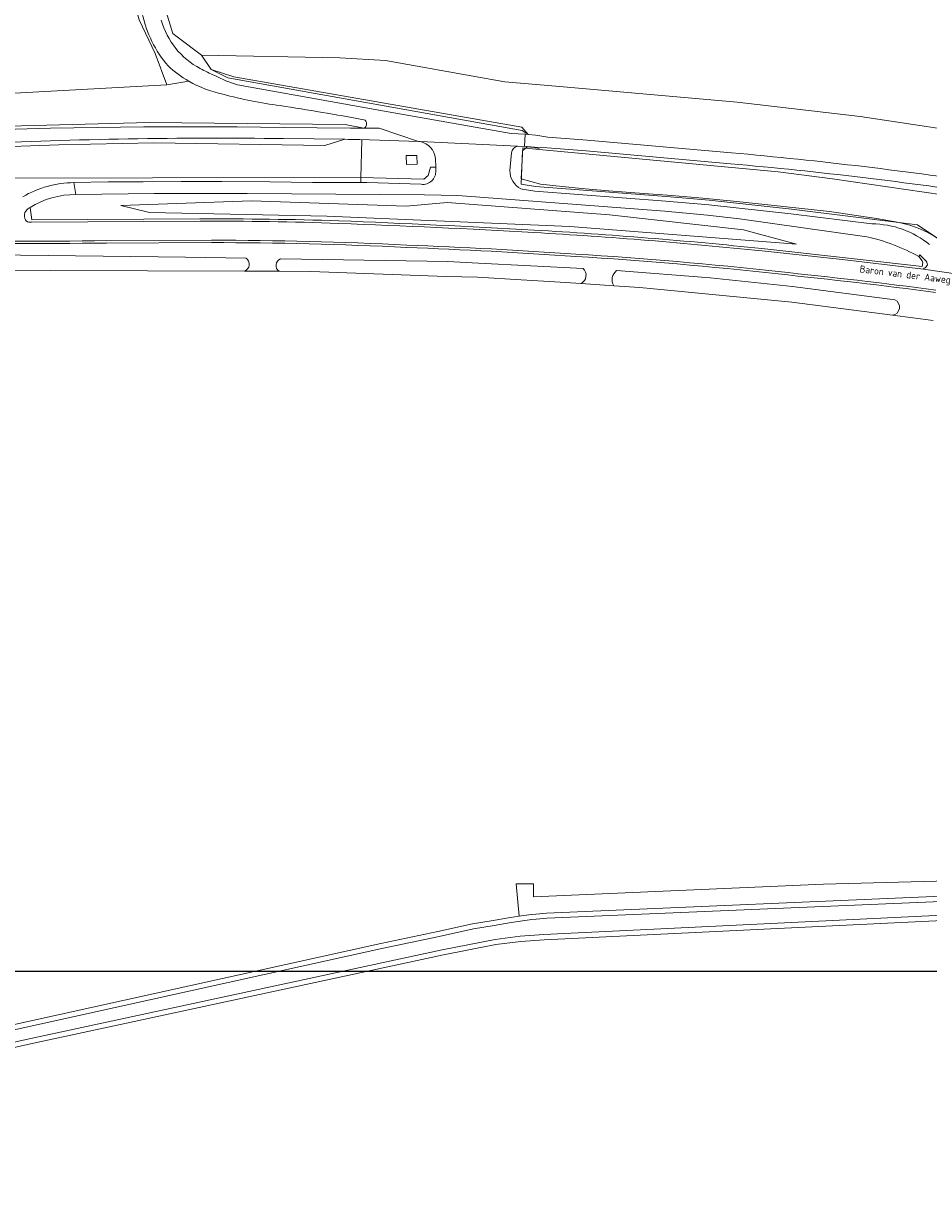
# Model space of a CAD drawing. Extents: x 142153 to 144711, y 416041 to 417656.
# Tile 11 of 25: x 143408 to 143639, y 416604 to 416904. Entities that reach past the tile are written whole.
import ezdxf
from ezdxf.enums import TextEntityAlignment as Align

# ---------------------------------------------------------------- set-up
doc = ezdxf.new("R2010")
doc.units = 0
for name, color, linetype, lineweight in [('B-PV-GR-BOUWLAND-GV', 80, 'Continuous', 13), ('B-PV-GR-GRAS-GV', 252, 'Continuous', 13), ('B-PV-GR-GROENVOORZIENING-GV', 252, 'Continuous', 18), ('B-PV-IE-TERREINAFSCHEIDING_KUNSTMATIG_HEKWERK-G', 20, 'IE-TERREINAFSCHEIDING-KUNSTMATIG', 18), ('B-PV-OG-TERREIN_CULTUURSCHEIDING-GV', 7, 'Continuous', 18), ('B-PV-OG-TERREIN_ERF-GV', 7, 'Continuous', 18), ('B-PV-OG-TOPOGRAFIE-T18', 1, 'Continuous', 18), ('B-PV-OG-WATER_GREPPEL-GV', 160, 'Continuous', 18), ('B-PV-OG-WATER_SLOOT-GV', 120, 'Continuous', 18), ('B-PV-OG-WEG-GV', 7, 'Continuous', 18), ('B-PV-VH-VERHARDING_ASFALT-GV', 252, 'Continuous', 18), ('B-PV-VH-VERHARDING_BETON-GV', 252, 'Continuous', 18)]:
    doc.layers.add(name, color=color, linetype=linetype, lineweight=lineweight)
doc.styles.add('NLCS-ISO-M1000-T18', font='NLCS-ISO.ttf', dxfattribs={"height": 1.8})
doc.linetypes.add('IE-TERREINAFSCHEIDING-KUNSTMATIG', pattern='A,4,[82,NLCS.SHX,S=0.75,R=90,X=0,Y=0],4,-2', length=10)

msp = doc.modelspace()

# ---------------------------------------------------------------- linework, layer by layer
at = {"layer": 'B-PV-GR-BOUWLAND-GV'}
msp.add_lwpolyline([(143218.31, 416871.32), (143258.73, 416876.99), (143296.81, 416880.99), (143334.86, 416884.31), (143370.35, 416886.44), (143405.37, 416886.44), (143444.252, 416888.565), (143441.251, 416896.538), (143437.192, 416905.127)], dxfattribs=at)
at = {"layer": 'B-PV-GR-GRAS-GV'}
for points in [[(143432.795, 417053.576), (143438.817, 416971.975), (143442.467, 416918.289), (143443.43, 416909.432), (143445.767, 416901.647), (143446.89, 416900.81), (143453.12, 416896.167), (143488.467, 416895.497), (143500.071, 416894.798), (143521.99, 416890.88), (143530.556, 416889.348), (143543.58, 416888.21), (143589.85, 416884.15), (143621.29, 416880.46), (143656.28, 416875.19), (143695.98, 416868.74), (143722.2, 416864.09), (143724.663, 416863.621), (143762.13, 416856.49), (143796.004, 416849.26), (143796.33, 416849.19), (143854.12, 416834.76), (143881.31, 416827.27), (143889.081, 416824.947)], [(143656.28, 416875.19), (143621.29, 416880.46), (143589.85, 416884.15), (143543.58, 416888.21), (143530.556, 416889.348), (143521.99, 416890.88), (143500.071, 416894.798), (143488.467, 416895.497), (143453.12, 416896.167), (143455.54, 416892.452), (143461.324, 416890.66), (143534.905, 416877.802), (143536.538, 416875.892), (143538.434, 416875.711), (143541.573, 416875.258), (143551.598, 416874.487), (143588.434, 416871.234)], [(143508.915, 416874.112), (143508.54, 416874.13), (143493.511, 416874.608), (143490.588, 416874.667), (143489.688, 416874.677), (143484.61, 416873.12), (143440.97, 416873.74), (143416.7, 416873.23), (143377.96, 416871.87)], [(143250.59, 416852.32), (143298.583, 416857.296), (143347.42, 416862.36), (143387.287, 416864.758), (143493.781, 416864.928), (143509.856, 416864.529), (143510.948, 416865.435), (143511.56, 416867.591), (143512.908, 416867.538), (143512.852, 416869.756)], [(143779.094, 416836.188), (143756.41, 416840.99), (143706.85, 416850.49), (143675.05, 416855.73), (143614.27, 416864.55), (143600.336, 416866.376), (143539.369, 416872.101), (143535.115, 416872.497), (143534.704, 416864.619), (143539.646, 416863.265), (143545.181, 416862.595), (143551.111, 416862.078), (143557.042, 416861.561), (143566.087, 416860.887), (143572.105, 416860.439)], [(143572.105, 416860.439), (143581.139, 416859.621), (143589.822, 416858.835), (143601.716, 416857.518), (143613.505, 416856.212), (143625.434, 416854.508), (143631.242, 416853.443), (143633.949, 416852.758), (143636.123, 416852.043), (143638.197, 416851.073), (143640.184, 416849.937), (143642.42, 416848.53), (143653.654, 416846.773), (143702.511, 416838.839), (143761.346, 416828.136), (143806.151, 416817.84), (143830.53, 416811.749), (143877.415, 416798.291), (143919.071, 416784.952), (143958.492, 416771.198), (144011.746, 416751.475), (144135.596, 416704.688)], [(143639.913, 416828.417), (143629.541, 416829.764), (143603.878, 416833.098), (143565.063, 416836.886), (143558.392, 416837.323), (143550.047, 416837.87), (143543.327, 416838.31), (143534.692, 416838.816), (143523.539, 416839.469), (143515.617, 416839.682), (143481.007, 416840.984), (143472.908, 416841.011), (143464.05, 416841.04), (143389.773, 416841.285), (143385.908, 416841.379), (143377.734, 416841.576), (143308.942, 416843.241), (143302.896, 416842.578), (143297.984, 416842.147), (143290.758, 416841.513), (143263.925, 416839.16), (143243.487, 416836.521), (143229.683, 416834.738)], [(143513.482, 416672.527), (143522.331, 416674.492), (143527.582, 416675.291), (143531.982, 416676.111), (143534.228, 416676.427), (143533.458, 416684.632), (143537.867, 416684.632), (143537.867, 416681.396), (143611.949, 416684.591), (143659.861, 416685.838)], [(143647.618, 416675.594), (143540.618, 416670.42), (143534.614, 416669.993), (143528.287, 416669.215), (143514.862, 416666.554), (143408.649, 416643.646), (143340.26, 416628.16), (143316.211, 416622.674), (143260.074, 416609.869), (143247.366, 416607.043), (143231.941, 416603.869)], [(143232.948, 416611.099), (143254.527, 416615.759), (143285.189, 416621.913), (143321.033, 416629.976), (143357.054, 416637.94), (143401.047, 416647.816), (143498.883, 416669.461), (143513.482, 416672.527)]]:
    msp.add_lwpolyline(points, dxfattribs=at)
for points in [[(143512.852, 416869.756, 0.3339271), (143508.915, 416874.112)], [(143588.434, 416871.234, -0.0154111), (143656.017, 416863.126)]]:
    msp.add_lwpolyline(points, format="xyb", dxfattribs=at)
msp.add_lwpolyline([(143505.428, 416868.281), (143505.35, 416870.559), (143508.072, 416870.559), (143508.2, 416868.307)], close=True, dxfattribs=at)
at = {"layer": 'B-PV-GR-GROENVOORZIENING-GV'}
for points in [[(143449.859, 416889.516), (143444.252, 416888.565), (143405.37, 416886.44), (143370.35, 416886.44), (143334.86, 416884.31), (143296.81, 416880.99), (143258.73, 416876.99), (143218.31, 416871.32), (143163.17, 416862.03), (143110.69, 416851.28), (143070.32, 416842.56), (143042.59, 416835.43), (143005.84, 416824.89), (143000, 416823.052), (142960.33, 416810.57), (142923.895, 416797.5), (142923.81, 416797.47), (142844.274, 416766.855), (142842.473, 416766.15), (142838.73, 416759.43), (142818.69, 416744.26), (142915.33, 416781.75)], [(143377.6, 416877.359), (143439.73, 416878.96), (143489.81, 416878.43)], [(143489.81, 416878.43), (143439.73, 416878.96), (143377.6, 416877.359)], [(143474.093, 416877.669), (143491.177, 416877.503), (143494.589, 416877.555), (143489.81, 416878.43)], [(143489.81, 416878.43), (143494.589, 416877.555)], [(143377.96, 416871.87), (143416.7, 416873.23), (143440.97, 416873.74), (143484.61, 416873.12), (143489.688, 416874.677), (143474.062, 416874.849)], [(143588.186, 416868.445), (143551.367, 416871.696), (143541.391, 416872.464), (143538.177, 416872.643), (143536.23, 416872.823), (143533.772, 416872.952)], [(143532.23, 416871.196), (143531.839, 416866.749)], [(143551.111, 416862.078), (143545.181, 416862.595), (143539.646, 416863.265), (143534.704, 416864.619), (143535.115, 416872.497), (143539.369, 416872.101), (143600.336, 416866.376), (143614.27, 416864.55), (143675.05, 416855.73), (143706.85, 416850.49), (143756.41, 416840.99), (143779.094, 416836.188)], [(143512.929, 416866.684), (143512.908, 416867.538), (143511.56, 416867.591), (143510.948, 416865.435), (143509.856, 416864.529), (143493.781, 416864.928), (143387.287, 416864.758), (143347.42, 416862.36), (143298.583, 416857.296)], [(143420.483, 416863.637), (143429.255, 416863.83), (143438.208, 416863.833), (143447.946, 416863.931), (143458.3, 416863.923), (143470.589, 416863.789), (143481.446, 416863.684), (143493.747, 416863.69), (143495.34, 416863.68), (143509.2, 416863.19)], [(143534.66, 416862.01), (143534.967, 416861.959), (143538.23, 416861.42), (143571.63, 416858.9), (143582.65, 416857.95), (143603.61, 416855.64), (143624.3, 416853.1)], [(143733.832, 416814.351), (143728.513, 416821.34), (143730.43, 416829.011), (143708.539, 416833.098), (143682.699, 416837.375), (143652.616, 416842.758), (143653.654, 416846.773), (143642.42, 416848.53), (143640.184, 416849.937), (143638.197, 416851.073), (143636.123, 416852.043), (143633.949, 416852.758), (143631.242, 416853.443), (143625.434, 416854.508), (143613.505, 416856.212), (143601.716, 416857.518), (143589.822, 416858.835), (143581.139, 416859.621), (143572.105, 416860.439), (143566.087, 416860.887), (143557.042, 416861.561), (143551.111, 416862.078)]]:
    msp.add_lwpolyline(points, dxfattribs=at)
for points in [[(143458.567, 416886.186, -0.0790896), (143449.859, 416889.516)], [(143473.18, 416883.27, -0.0347324), (143458.567, 416886.186)], [(143494.54, 416879.69, 0.0073781), (143473.18, 416883.27)], [(143495.265, 416878.582, 0.3638442), (143494.54, 416879.69)], [(143096.594, 416836.392, -0.0628626), (143474.093, 416877.669)], [(143494.589, 416877.555, 0.3419711), (143495.265, 416878.582)], [(143474.062, 416874.849, 0.015465), (143394.717, 416873.506)], [(143533.772, 416872.952, 0.2894265), (143532.23, 416871.196)], [(143509.2, 416863.19, 0.470002), (143512.929, 416866.684)], [(143531.839, 416866.749, 0.2824833), (143534.66, 416862.01)], [(143655.598, 416860.358, 0.0154045), (143588.186, 416868.445)], [(143407.457, 416860.017, -0.12928), (143420.483, 416863.637)], [(143624.3, 416853.1, -0.1720485), (143639.02, 416847.801)]]:
    msp.add_lwpolyline(points, format="xyb", dxfattribs=at)
at = {"layer": 'B-PV-IE-TERREINAFSCHEIDING_KUNSTMATIG_HEKWERK-G'}
for points in [[(143432.795, 417053.576), (143438.817, 416971.975), (143442.467, 416918.289), (143443.43, 416909.432), (143445.767, 416901.647)], [(143424.554, 417031.101), (143425.673, 417030.266), (143426.514, 417029.133), (143426.977, 417027.578), (143428.844, 417000), (143434.563, 416914.405), (143437.192, 416905.127), (143441.251, 416896.538)], [(143446.89, 416900.81), (143445.767, 416901.647)], [(143453.12, 416896.167), (143446.89, 416900.81)], [(143441.251, 416896.538), (143444.252, 416888.565)], [(143724.663, 416863.621), (143722.2, 416864.09), (143695.98, 416868.74), (143656.28, 416875.19), (143621.29, 416880.46), (143589.85, 416884.15), (143543.58, 416888.21), (143530.556, 416889.348), (143521.99, 416890.88), (143500.071, 416894.798), (143488.467, 416895.497), (143453.12, 416896.167)], [(143453.12, 416896.167), (143455.54, 416892.452)], [(143455.54, 416892.452), (143459.841, 416890.351)], [(143444.252, 416888.565), (143405.37, 416886.44)], [(143444.252, 416888.565), (143449.859, 416889.516)], [(143534.972, 416876.947), (143459.841, 416890.351)], [(143489.81, 416878.43), (143494.589, 416877.555)], [(143534.972, 416876.947), (143536.538, 416875.892)], [(143493.781, 416864.928), (143494.043, 416874.486)], [(143539.335, 416872.346), (143538.071, 416872.567), (143536.241, 416872.735), (143535.057, 416871.775), (143534.694, 416863.22)], [(143387.287, 416864.758), (143493.781, 416864.928)], [(143493.747, 416863.69), (143493.781, 416864.928)], [(143635.976, 416852.875), (143603.749, 416856.832), (143582.767, 416859.144), (143571.727, 416860.096), (143538.373, 416862.613), (143534.694, 416863.22)], [(143653.654, 416846.773), (143642.42, 416848.53), (143635.976, 416852.875)]]:
    msp.add_lwpolyline(points, dxfattribs=at)
at = {"layer": 'B-PV-OG-TERREIN_CULTUURSCHEIDING-GV'}
for points in [[(143534.905, 416877.802), (143461.324, 416890.66), (143455.54, 416892.452), (143453.12, 416896.167), (143446.89, 416900.81), (143445.767, 416901.647), (143443.43, 416909.432), (143442.467, 416918.289), (143438.817, 416971.975), (143432.795, 417053.576)], [(143437.201, 416913.286), (143435.659, 416939.646), (143433.841, 416969.411), (143432.237, 416994.43), (143431.171, 417013.003), (143429.133, 417039.791), (143429.023, 417041.28), (143424.24, 417042.334), (143424.554, 417031.101), (143425.673, 417030.266), (143426.514, 417029.133), (143426.977, 417027.578), (143428.844, 417000), (143434.563, 416914.405), (143437.192, 416905.127), (143441.251, 416896.538), (143444.252, 416888.565)], [(143444.252, 416888.565), (143449.859, 416889.516)], [(143462.29, 416888.6), (143500.73, 416881.7), (143532.2, 416876.2), (143535.712, 416875.952), (143536.49, 416875.897), (143536.538, 416875.892), (143534.905, 416877.802)], [(143588.434, 416871.234), (143551.598, 416874.487), (143541.573, 416875.258), (143538.434, 416875.711), (143536.538, 416875.892), (143536.49, 416875.897), (143535.712, 416875.952), (143535.54, 416872.87), (143533.772, 416872.952), (143536.23, 416872.823), (143538.177, 416872.643), (143541.391, 416872.464), (143551.367, 416871.696), (143588.186, 416868.445)], [(143455.654, 416848.327), (143428.874, 416848.214)], [(143505.492, 416847.087), (143505.489, 416847.088), (143505.486, 416847.088)], [(143385.805, 416845.341), (143449.015, 416844.567), (143464.475, 416844.312)], [(143473.291, 416844.167), (143510.698, 416843.55), (143515.922, 416843.533), (143523.793, 416843.095), (143550.558, 416841.702)], [(143548.692, 416844.783), (143548.69, 416844.783), (143548.688, 416844.783)], [(143464.05, 416841.04), (143472.908, 416841.011)], [(143559.108, 416841.18), (143582.955, 416839.321), (143604.059, 416837.126), (143630.161, 416833.73)], [(143600.329, 416840.321), (143600.327, 416840.321), (143600.324, 416840.322)], [(143550.047, 416837.87), (143558.392, 416837.323)], [(143629.541, 416829.764), (143639.913, 416828.417)]]:
    msp.add_lwpolyline(points, dxfattribs=at)
for points in [[(143444.576, 416893.4, -0.1243756), (143437.964, 416906.725)], [(143442.808, 416905.042, 0.2061956), (143452.78, 416892.761)], [(143449.859, 416889.516, -0.0554166), (143444.576, 416893.4)], [(143452.78, 416892.761, 0.029301), (143456.465, 416890.953)], [(143456.465, 416890.953, 0.0470292), (143462.29, 416888.6)], [(143656.017, 416863.126, 0.0154111), (143588.434, 416871.234)], [(143588.186, 416868.445, -0.0154045), (143655.598, 416860.358)], [(143428.874, 416848.214, -0.0072653), (143378.774, 416848.288)], [(143505.486, 416847.088, 0.0116971), (143455.654, 416848.327)], [(143548.688, 416844.783, 0.0072683), (143505.492, 416847.087)], [(143464.475, 416844.312, -0.6267401), (143464.05, 416841.04)], [(143472.908, 416841.011, -0.6154346), (143473.291, 416844.167)], [(143600.324, 416840.322, 0.0124609), (143548.692, 416844.783)], [(143550.558, 416841.702, -0.5113849), (143550.047, 416837.87)], [(143558.392, 416837.323, -0.3905255), (143559.108, 416841.18)], [(143640.57, 416835.589, 0.0071111), (143600.329, 416840.321)], [(143630.161, 416833.73, -0.7433622), (143629.541, 416829.764)]]:
    msp.add_lwpolyline(points, format="xyb", dxfattribs=at)
msp.add_lwpolyline([(143432.54, 416857.75), (143439.85, 416855.96), (143485.07, 416855.1), (143547.17, 416852.46), (143605.03, 416847.96), (143591.52, 416851.6), (143557.27, 416855.44), (143515.86, 416858.53), (143505.35, 416857.61), (143465.89, 416859)], close=True, dxfattribs=at)
at = {"layer": 'B-PV-OG-TERREIN_ERF-GV'}
msp.add_lwpolyline([(143659.861, 416685.838), (143611.949, 416684.591), (143537.867, 416681.396), (143537.867, 416684.632), (143533.458, 416684.632), (143534.228, 416676.427), (143537.308, 416676.86), (143538.468, 416676.954), (143541.235, 416677.177), (143647.989, 416681.749)], dxfattribs=at)
at = {"layer": 'B-PV-OG-WATER_GREPPEL-GV'}
for points in [[(143464.475, 416844.312), (143449.015, 416844.567), (143385.805, 416845.341)], [(143550.558, 416841.702), (143523.793, 416843.095), (143515.922, 416843.533), (143510.698, 416843.55), (143473.291, 416844.167)], [(143385.908, 416841.379), (143389.773, 416841.285), (143464.05, 416841.04)], [(143472.908, 416841.011), (143481.007, 416840.984), (143515.617, 416839.682), (143523.539, 416839.469)], [(143630.161, 416833.73), (143604.059, 416837.126), (143582.955, 416839.321), (143559.108, 416841.18)], [(143523.539, 416839.469), (143534.692, 416838.816), (143543.327, 416838.31), (143550.047, 416837.87)], [(143558.392, 416837.323), (143565.063, 416836.886), (143603.878, 416833.098), (143629.541, 416829.764)]]:
    msp.add_lwpolyline(points, dxfattribs=at)
for points in [[(143464.05, 416841.04, 0.6267401), (143464.475, 416844.312)], [(143473.291, 416844.167, 0.6154346), (143472.908, 416841.011)], [(143550.047, 416837.87, 0.5113849), (143550.558, 416841.702)], [(143559.108, 416841.18, 0.3905255), (143558.392, 416837.323)], [(143629.541, 416829.764, 0.7433622), (143630.161, 416833.73)]]:
    msp.add_lwpolyline(points, format="xyb", dxfattribs=at)
at = {"layer": 'B-PV-OG-WATER_SLOOT-GV'}
for points in [[(143732.372, 416675.35), (143713.896, 416677.636), (143668.51, 416681.314), (143647.989, 416681.749), (143541.235, 416677.177), (143538.468, 416676.954), (143537.308, 416676.86), (143534.228, 416676.427), (143531.982, 416676.111), (143527.582, 416675.291), (143522.331, 416674.492), (143513.482, 416672.527), (143498.883, 416669.461), (143401.047, 416647.816), (143357.054, 416637.94), (143321.033, 416629.976), (143285.189, 416621.913), (143254.527, 416615.759), (143232.948, 416611.099)], [(143233.241, 416609.832), (143254.792, 416614.486), (143285.46, 416620.641), (143321.316, 416628.707), (143357.337, 416636.671), (143401.33, 416646.547), (143499.157, 416668.19), (143513.757, 416671.256), (143522.57, 416673.213), (143527.799, 416674.009), (143532.192, 416674.828), (143537.451, 416675.567), (143538.573, 416675.658), (143541.315, 416675.879), (143648.003, 416680.448), (143668.444, 416680.015), (143713.764, 416676.342), (143726.615, 416674.756), (143732.008, 416674.044)], [(143726.542, 416671.244), (143713.426, 416672.948), (143668.304, 416676.483), (143647.6, 416676.895), (143540.54, 416671.718), (143534.488, 416671.287), (143528.081, 416670.499), (143514.599, 416667.827), (143408.368, 416644.915), (143339.972, 416629.428), (143315.922, 416623.941), (143259.788, 416611.137), (143247.094, 416608.314), (143231.615, 416605.129)], [(143231.941, 416603.869), (143247.366, 416607.043), (143260.074, 416609.869), (143316.211, 416622.674), (143340.26, 416628.16), (143408.649, 416643.646), (143514.862, 416666.554), (143528.287, 416669.215), (143534.614, 416669.993), (143540.618, 416670.42), (143647.618, 416675.594), (143668.24, 416675.184), (143713.299, 416671.654), (143731.86, 416669.452)]]:
    msp.add_lwpolyline(points, dxfattribs=at)
at = {"layer": 'B-PV-OG-WEG-GV'}
for points in [[(143622.972, 416849.808), (143590.449, 416854.413), (143582.27, 416855.35), (143571.39, 416856.33), (143518.52, 416860.3), (143510.026, 416860.549), (143464.736, 416860.81), (143455.239, 416860.879), (143440.972, 416860.87), (143420.992, 416860.6)], [(143409.316, 416857.281), (143409.774, 416854.117), (143452.678, 416854.375)], [(143596.201, 416846.797), (143616.783, 416844.495), (143637.158, 416842.187), (143637.328, 416843.168), (143637.124, 416843.699), (143636.255, 416844.729)]]:
    msp.add_lwpolyline(points, dxfattribs=at)
for points in [[(143420.992, 416860.6, 0.1388142), (143409.316, 416857.281)], [(143452.678, 416854.375, -0.0090681), (143488.191, 416853.879)], [(143488.191, 416853.879, -0.0046687), (143538.045, 416851.496)], [(143538.045, 416851.496, -0.0117482), (143596.201, 416846.797)], [(143636.255, 416844.729, 0.0762235), (143622.972, 416849.808)]]:
    msp.add_lwpolyline(points, format="xyb", dxfattribs=at)
msp.add_lwpolyline([(143605.03, 416847.96), (143547.17, 416852.46), (143485.07, 416855.1), (143439.85, 416855.96), (143432.54, 416857.75), (143465.89, 416859), (143505.35, 416857.61), (143515.86, 416858.53), (143557.27, 416855.44), (143591.52, 416851.6)], close=True, dxfattribs=at)
at = {"layer": 'B-PV-VH-VERHARDING_ASFALT-GV'}
for points in [[(143437.964, 416906.725, 0.1243756), (143444.576, 416893.4)], [(143452.78, 416892.761, -0.2061956), (143442.808, 416905.042)], [(143444.576, 416893.4, 0.0554166), (143449.859, 416889.516)], [(143456.465, 416890.953, -0.029301), (143452.78, 416892.761)], [(143462.29, 416888.6, -0.0470292), (143456.465, 416890.953)], [(143449.859, 416889.516, 0.0790896), (143458.567, 416886.186)], [(143458.567, 416886.186, 0.0347324), (143473.18, 416883.27)], [(143473.18, 416883.27, -0.0073781), (143494.54, 416879.69)], [(143494.54, 416879.69, -0.3638442), (143495.265, 416878.582)], [(143474.093, 416877.669, 0.0628626), (143096.594, 416836.392)], [(143495.265, 416878.582, -0.3419711), (143494.589, 416877.555)], [(143394.717, 416873.506, -0.015465), (143474.062, 416874.849)], [(143508.915, 416874.112, -0.3339271), (143512.852, 416869.756)], [(143532.23, 416871.196, -0.2894265), (143533.772, 416872.952)], [(143512.929, 416866.684, -0.470002), (143509.2, 416863.19)], [(143534.66, 416862.01, -0.2824833), (143531.839, 416866.749)], [(143420.483, 416863.637, 0.12928), (143407.457, 416860.017)], [(143409.316, 416857.281, -0.1388142), (143420.992, 416860.6)], [(143407.996, 416854.47, -0.2851643), (143408.3, 416856.407)], [(143408.3, 416856.407, -0.1388755), (143409.316, 416857.281)], [(143409.004, 416853.519, -0.2742011), (143407.996, 416854.47)], [(143488.184, 416853.21, 0.0107601), (143452.771, 416853.761)], [(143538, 416850.897, 0.0047547), (143488.184, 416853.21)], [(143639.02, 416847.801, 0.1720485), (143624.3, 416853.1)], [(143378.784, 416848.888, 0.0072675), (143428.869, 416848.814)], [(143455.653, 416848.927, -0.0117101), (143505.515, 416847.687)], [(143596.232, 416846.177, 0.0116814), (143538, 416850.897)], [(143622.972, 416849.808, -0.0762235), (143636.255, 416844.729)], [(143505.515, 416847.687, -0.0072471), (143548.729, 416845.382)], [(143548.729, 416845.382, -0.0124662), (143600.391, 416840.918)], [(143637.917, 416843.794, -0.6674287), (143637.626, 416841.766)], [(143600.391, 416840.918, -0.0070934), (143640.651, 416836.184)]]:
    msp.add_lwpolyline(points, format="xyb", dxfattribs=at)
for points in [[(143498.46, 416877.511), (143508.54, 416874.13), (143508.915, 416874.112), (143533.772, 416872.952), (143535.54, 416872.87), (143535.712, 416875.952), (143532.2, 416876.2), (143500.73, 416881.7), (143462.29, 416888.6)], [(143508.54, 416874.13), (143498.46, 416877.511), (143494.589, 416877.555), (143491.177, 416877.503), (143474.093, 416877.669)], [(143494.589, 416877.555), (143498.46, 416877.511)], [(143474.062, 416874.849), (143489.688, 416874.677), (143490.588, 416874.667), (143493.511, 416874.608), (143508.54, 416874.13)], [(143533.772, 416872.952), (143508.915, 416874.112)], [(143512.852, 416869.756), (143512.908, 416867.538), (143512.929, 416866.684)], [(143531.839, 416866.749), (143532.23, 416871.196)], [(143509.2, 416863.19), (143495.34, 416863.68), (143493.747, 416863.69), (143481.446, 416863.684), (143470.589, 416863.789), (143458.3, 416863.923), (143447.946, 416863.931), (143438.208, 416863.833), (143429.255, 416863.83), (143420.483, 416863.637), (143420.992, 416860.6), (143440.972, 416860.87), (143455.239, 416860.879), (143464.736, 416860.81), (143510.026, 416860.549), (143518.52, 416860.3), (143571.39, 416856.33), (143582.27, 416855.35), (143590.449, 416854.413), (143622.972, 416849.808)], [(143420.992, 416860.6), (143420.483, 416863.637)], [(143624.3, 416853.1), (143603.61, 416855.64), (143582.65, 416857.95), (143571.63, 416858.9), (143538.23, 416861.42), (143534.967, 416861.959), (143534.66, 416862.01)], [(143452.771, 416853.761), (143409.729, 416853.545), (143409.004, 416853.519)], [(143428.869, 416848.814), (143455.653, 416848.927)], [(143666.356, 416837.128), (143652.636, 416839.323), (143650.952, 416839.622), (143637.502, 416841.536), (143616.694, 416843.976), (143596.232, 416846.177)], [(143636.255, 416844.729), (143636.564, 416845.16), (143637.917, 416843.794)], [(143637.626, 416841.766), (143637.502, 416841.536), (143650.952, 416839.622)]]:
    msp.add_lwpolyline(points, dxfattribs=at)
at = {"layer": 'B-PV-VH-VERHARDING_BETON-GV'}
msp.add_lwpolyline([(143505.428, 416868.281), (143508.2, 416868.307), (143508.072, 416870.559), (143505.35, 416870.559)], close=True, dxfattribs=at)
for points in [[(143408.3, 416856.407, 0.2851643), (143407.996, 416854.47)], [(143409.316, 416857.281, 0.1388755), (143408.3, 416856.407)], [(143407.996, 416854.47, 0.2742011), (143409.004, 416853.519)], [(143488.191, 416853.879, 0.0090681), (143452.678, 416854.375)], [(143452.771, 416853.761, -0.0107601), (143488.184, 416853.21)], [(143488.184, 416853.21, -0.0047547), (143538, 416850.897)], [(143538.045, 416851.496, 0.0046687), (143488.191, 416853.879)], [(143428.869, 416848.814, -0.0072675), (143378.784, 416848.888)], [(143505.515, 416847.687, 0.0117101), (143455.653, 416848.927)], [(143538, 416850.897, -0.0116814), (143596.232, 416846.177)], [(143596.201, 416846.797, 0.0117482), (143538.045, 416851.496)], [(143378.774, 416848.288, 0.0072653), (143428.874, 416848.214)], [(143455.654, 416848.327, -0.0116971), (143505.486, 416847.088)], [(143505.492, 416847.087, -0.0072683), (143548.688, 416844.783)], [(143548.729, 416845.382, 0.0072471), (143505.515, 416847.687)], [(143548.692, 416844.783, -0.0124609), (143600.324, 416840.322)], [(143600.391, 416840.918, 0.0124662), (143548.729, 416845.382)], [(143637.626, 416841.766, 0.6674287), (143637.917, 416843.794)], [(143600.329, 416840.321, -0.0071111), (143640.57, 416835.589)], [(143640.651, 416836.184, 0.0070934), (143600.391, 416840.918)]]:
    msp.add_lwpolyline(points, format="xyb", dxfattribs=at)
for points in [[(143452.678, 416854.375), (143409.774, 416854.117), (143409.316, 416857.281)], [(143409.004, 416853.519), (143409.729, 416853.545), (143452.771, 416853.761)], [(143455.653, 416848.927), (143428.869, 416848.814)], [(143428.874, 416848.214), (143455.654, 416848.327)], [(143505.486, 416847.088), (143505.489, 416847.088), (143505.492, 416847.087)], [(143637.917, 416843.794), (143636.564, 416845.16), (143636.255, 416844.729), (143637.124, 416843.699), (143637.328, 416843.168), (143637.158, 416842.187), (143616.783, 416844.495), (143596.201, 416846.797)], [(143596.232, 416846.177), (143616.694, 416843.976), (143637.502, 416841.536)], [(143548.688, 416844.783), (143548.69, 416844.783), (143548.692, 416844.783)], [(143600.324, 416840.322), (143600.327, 416840.321), (143600.329, 416840.321)], [(143637.502, 416841.536), (143637.626, 416841.766)]]:
    msp.add_lwpolyline(points, dxfattribs=at)
at = {"layer": 'Defpoints'}
msp.add_lwpolyline([(142557.582, 416662.344), (144285.741, 416662.344), (144285.741, 417384.104), (142557.582, 417384.104)], close=True, dxfattribs=at)

# ---------------------------------------------------------------- texts
at = {"layer": 'B-PV-OG-TOPOGRAFIE-T18', "style": 'NLCS-ISO-M1000-T18'}
msp.add_text('Baron van der Aaweg', height=1.8, rotation=352.9, dxfattribs=at).set_placement((143632.785, 416839.925), align=Align.MIDDLE)

doc.saveas('drawing.dxf')
